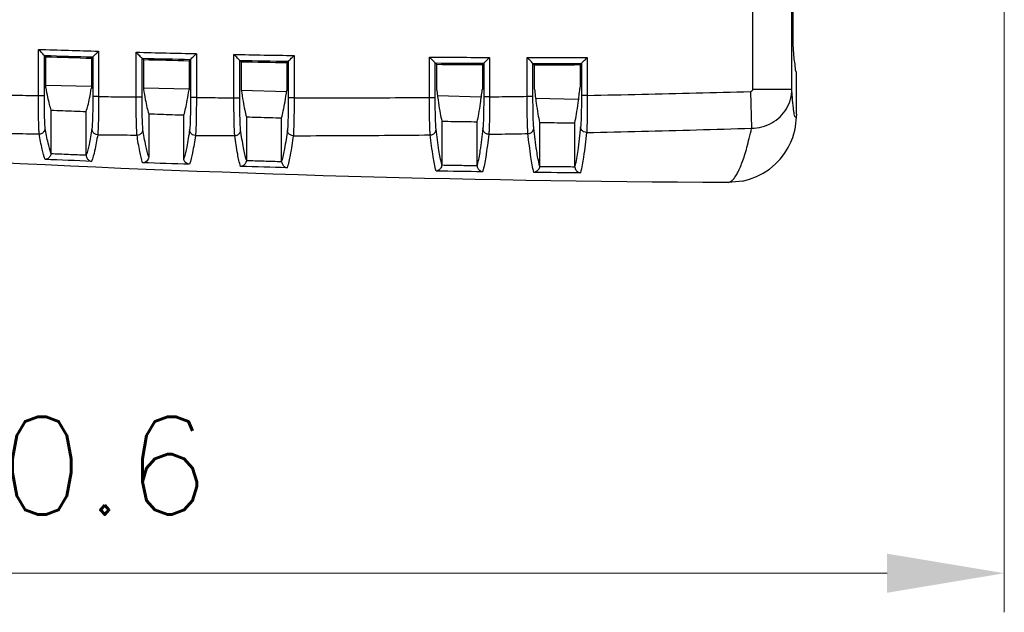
# Model space of a CAD drawing. Header units: millimetres. Extents: x 0 to 420, y 0 to 297.
# Tile 12 of 23: x 210 to 260, y 77 to 107. Entities that reach past the tile are written whole.
import ezdxf

# ---------------------------------------------------------------- set-up
doc = ezdxf.new("R2010")
doc.units = ezdxf.units.MM
doc.layers.get('Defpoints').update_dxf_attribs({"linetype": 'CONTINUOUS', "lineweight": 13})
doc.layers.add('Dimension', color=2, linetype='CONTINUOUS', lineweight=9)
doc.layers.add('Line', color=3, linetype='CONTINUOUS', lineweight=25)
doc.styles.get("Standard").update_dxf_attribs({"font": 'romans.shx'})
doc.dimstyles.new('yutana', dxfattribs={"dimtxt": 3.5, "dimasz": 3, "dimexe": 1, "dimexo": 0.6, "dimgap": 1.5, "dimtad": 1, "dimdec": 1, "dimzin": 0, "dimdsep": 46, "dimtxsty": 'Standard', "dimcen": 0, "dimadec": 0, "dimazin": 0, "dimtp": 0.01, "dimtm": 0.01, "dimtfac": 1, "dimtdec": 1, "dimtmove": 0, "dimatfit": 3, "dimfxl": 1, "dimtolj": 1, "dimtzin": 0, "dimlwd": 0, "dimlwe": 0, "dimarcsym": 0})

# ---------------------------------------------------------------- blocks, each defined once
blk = doc.blocks.new('*D4')
at = {"layer": 'Defpoints', "color": 0, "ltscale": 5}
for p in [(260.312, 118.53), (159.688, 100.6), (260.312, 78.527)]:
    blk.add_point(p, dxfattribs=at)
at = {"layer": 'Dimension', "color": 0, "lineweight": 0, "ltscale": 5}
for p, q in [((260.312, 117.33), (260.312, 76.527)), ((159.688, 99.4), (159.688, 76.527)), ((165.688, 78.527), (254.312, 78.527))]:
    blk.add_line(p, q, dxfattribs=at)
at = {"layer": 'Dimension', "color": 0, "ltscale": 5}
for points in [[(165.688, 79.527), (165.688, 77.527), (159.688, 78.527)], [(254.312, 79.527), (254.312, 77.527), (260.312, 78.527)]]:
    blk.add_solid(points, dxfattribs=at)
at = {"layer": 'Dimension', "color": 0, "ltscale": 5, "insert": (210, 84.027), "char_height": 5, "attachment_point": 5}
blk.add_mtext('\\A1;100.6', dxfattribs=at)

msp = doc.modelspace()

# ---------------------------------------------------------------- linework, layer by layer
at = {"layer": 'Line', "color": 7, "linetype": 'Continuous'}
for p, q in [((247.443, 103.29), (247.443, 193.71)), ((249.443, 103.29), (249.443, 193.71)), ((249.487, 191.13), (249.487, 105.87)), ((249.487, 106.838), (249.46, 106.838)), ((249.487, 106.394), (249.462, 106.394)), ((249.487, 105.87), (249.487, 105.663)), ((210.898, 102.957), (210.898, 105.321)), ((211.198, 105.012), (211.264, 104.943)), ((211.198, 102.957), (211.198, 105.012)), ((211.264, 104.943), (211.264, 103.357)), ((213.677, 104.937), (213.611, 104.872)), ((213.611, 104.872), (213.611, 103.317)), ((213.677, 104.937), (213.677, 102.91)), ((213.977, 105.228), (213.977, 102.91)), ((215.898, 102.886), (215.898, 105.176)), ((216.198, 104.869), (216.264, 104.8)), ((216.198, 102.886), (216.198, 104.869)), ((216.264, 104.8), (216.264, 103.28)), ((218.677, 104.809), (218.611, 104.744)), ((218.677, 104.809), (218.677, 102.858)), ((218.977, 105.102), (218.977, 102.858)), ((220.898, 102.847), (220.898, 105.062)), ((223.977, 105.007), (223.977, 102.839)), ((230.898, 102.864), (230.898, 104.927)), ((233.977, 104.91), (233.977, 102.895)), ((235.898, 102.92), (235.898, 104.905)), ((238.977, 104.907), (238.977, 102.97)), ((218.611, 104.744), (218.611, 103.255)), ((221.198, 104.757), (221.264, 104.689)), ((221.198, 102.847), (221.198, 104.757)), ((221.264, 104.689), (221.264, 103.236)), ((223.677, 104.712), (223.611, 104.647)), ((223.611, 104.647), (223.611, 103.226)), ((223.677, 104.712), (223.677, 102.839)), ((231.198, 102.864), (231.198, 104.625)), ((231.198, 104.625), (231.264, 104.558)), ((231.264, 104.558), (231.264, 103.241)), ((233.677, 104.611), (233.611, 104.545)), ((233.611, 104.545), (233.611, 103.261)), ((233.677, 104.611), (233.677, 102.895)), ((236.198, 102.92), (236.198, 104.605)), ((236.198, 104.605), (236.264, 104.538)), ((236.264, 104.538), (236.264, 103.292)), ((238.677, 104.607), (238.611, 104.54)), ((238.611, 104.54), (238.611, 103.788)), ((238.677, 104.607), (238.677, 102.97)), ((249.678, 104.183), (249.688, 104.186)), ((249.688, 102.002), (249.688, 104.186)), ((211.264, 103.357), (211.275, 103.357)), ((211.278, 103.494), (213.603, 103.433)), ((213.611, 103.317), (213.6, 103.317)), ((216.264, 103.28), (216.275, 103.28)), ((216.277, 103.362), (218.601, 103.3)), ((236.264, 103.292), (236.275, 103.292)), ((247.443, 103.29), (249.443, 103.29)), ((210.898, 102.957), (211.198, 102.957)), ((213.977, 102.91), (213.677, 102.91)), ((215.898, 102.886), (216.198, 102.886)), ((218.611, 103.255), (218.6, 103.256)), ((218.977, 102.858), (218.677, 102.858)), ((220.898, 102.847), (221.198, 102.847)), ((221.264, 103.236), (221.275, 103.236)), ((221.275, 103.229), (223.599, 103.167)), ((223.611, 103.226), (223.6, 103.226)), ((223.977, 102.839), (223.677, 102.839)), ((230.898, 102.864), (231.198, 102.864)), ((231.264, 103.241), (231.275, 103.242)), ((231.312, 102.962), (233.554, 102.902)), ((233.611, 103.261), (233.6, 103.261)), ((233.977, 102.895), (233.677, 102.895)), ((235.898, 102.92), (236.198, 102.92)), ((236.332, 102.828), (238.534, 102.77)), ((238.977, 102.97), (238.677, 102.97)), ((247.327, 103.167), (247.381, 101.29)), ((211.537, 102.216), (211.537, 100.015)), ((213.338, 99.919), (213.338, 102.144)), ((216.537, 102.027), (216.537, 99.823)), ((218.338, 99.742), (218.338, 101.967)), ((221.537, 101.869), (221.537, 99.662)), ((223.338, 99.596), (223.338, 101.82)), ((249.688, 102.002), (249.601, 101.226)), ((231.537, 101.648), (231.537, 99.432)), ((233.338, 99.395), (233.338, 101.621)), ((236.537, 101.585), (236.537, 99.363)), ((238.339, 101.57), (238.338, 101.558)), ((238.338, 99.341), (238.338, 101.558)), ((246.927, 98.585), (246.179, 98.508))]:
    msp.add_line(p, q, dxfattribs=at)
msp.add_lwpolyline([(246.927, 98.585), (247.279, 98.679), (247.633, 98.813), (247.974, 98.987), (248.299, 99.201), (248.594, 99.446), (248.851, 99.714), (249.071, 99.998), (249.255, 100.298), (249.393, 100.582), (249.485, 100.819), (249.546, 101.01), (249.589, 101.174), (249.601, 101.226)], dxfattribs=at)
for radius, start, end in [(812.21, 268.16484, 268.38217), (812.51, 268.18667, 268.361616), (812.577, 268.191525, 268.357044), (812.21, 268.517703, 268.734997), (812.51, 268.5394, 268.714316), (812.577, 268.544225, 268.709717), (812.21, 268.870511, 269.087776), (812.21, 269.57601, 269.793245), (812.21, 269.928729, 270.145961), (812.51, 268.892074, 269.066968), (812.577, 268.89687, 269.06234), (812.51, 269.59731, 269.772179), (812.577, 269.602047, 269.767493), (812.51, 269.949898, 270.124765), (812.577, 269.954606, 270.12005)]:
    msp.add_arc((236.908, 917.115), radius, start, end, dxfattribs=at)
for points in [[(249.46, 106.84), (249.46, 106.786), (249.46, 106.732), (249.46, 106.678)], [(249.46, 106.678), (249.46, 106.626), (249.46, 106.573), (249.461, 106.521)], [(249.472, 105.87), (249.492, 105.547), (249.512, 105.224), (249.543, 104.902)], [(249.543, 104.902), (249.548, 104.849), (249.554, 104.795), (249.56, 104.742)], [(246.179, 98.508), (218.571, 98.627), (190.934, 100.157), (163.481, 103.086)], [(213.616, 99.594), (212.822, 99.625), (212.028, 99.657), (211.234, 99.69)], [(218.628, 99.442), (217.827, 99.467), (217.027, 99.495), (216.227, 99.523)], [(223.62, 99.265), (222.826, 99.286), (222.032, 99.309), (221.238, 99.332)], [(233.624, 99.06), (232.83, 99.071), (232.036, 99.084), (231.242, 99.098)], [(238.626, 99.004), (237.832, 99.01), (237.038, 99.018), (236.244, 99.027)]]:
    msp.add_open_spline(points, degree=3, dxfattribs=at)
for points, knots in [([(249.461, 106.521), (249.461, 106.471), (249.462, 106.375), (249.463, 106.28), (249.463, 106.234)], [0, 0, 0, 0, 0.1493482, 0.2866046, 0.2866046, 0.2866046, 0.2866046]), ([(249.463, 106.234), (249.464, 106.194), (249.465, 106.119), (249.467, 106.017), (249.469, 105.936), (249.471, 105.89), (249.472, 105.87)], [0, 0, 0, 0, 0.121627, 0.2244925, 0.3059504, 0.3639096, 0.3639096, 0.3639096, 0.3639096]), ([(211.198, 105.012), (211.185, 105.024), (211.148, 105.063), (211.08, 105.133), (210.992, 105.223), (210.93, 105.288), (210.898, 105.321)], [0, 0, 0, 0, 0.0528832, 0.1607461, 0.2930098, 0.43092, 0.43092, 0.43092, 0.43092]), ([(213.677, 104.937), (213.689, 104.948), (213.726, 104.984), (213.794, 105.05), (213.882, 105.135), (213.945, 105.197), (213.977, 105.228)], [0, 0, 0, 0, 0.0498243, 0.1537393, 0.2827517, 0.4181076, 0.4181076, 0.4181076, 0.4181076]), ([(216.198, 104.869), (216.185, 104.881), (216.148, 104.919), (216.08, 104.989), (215.993, 105.079), (215.93, 105.143), (215.898, 105.176)], [0, 0, 0, 0, 0.0525544, 0.1599995, 0.2919192, 0.4295567, 0.4295567, 0.4295567, 0.4295567]), ([(218.677, 104.809), (218.689, 104.821), (218.726, 104.857), (218.794, 104.923), (218.882, 105.009), (218.945, 105.071), (218.977, 105.102)], [0, 0, 0, 0, 0.0501211, 0.1544255, 0.2837588, 0.4193644, 0.4193644, 0.4193644, 0.4193644]), ([(221.198, 104.757), (221.185, 104.769), (221.148, 104.807), (221.08, 104.876), (220.993, 104.966), (220.93, 105.03), (220.898, 105.062)], [0, 0, 0, 0, 0.0522294, 0.1592601, 0.2908387, 0.4282063, 0.4282063, 0.4282063, 0.4282063]), ([(223.677, 104.712), (223.689, 104.724), (223.726, 104.76), (223.794, 104.827), (223.882, 104.914), (223.945, 104.976), (223.977, 105.007)], [0, 0, 0, 0, 0.0504214, 0.1551182, 0.2847748, 0.4206326, 0.4206326, 0.4206326, 0.4206326]), ([(231.198, 104.625), (231.185, 104.637), (231.148, 104.674), (231.081, 104.743), (230.993, 104.831), (230.93, 104.894), (230.898, 104.927)], [0, 0, 0, 0, 0.0515908, 0.1578028, 0.2887073, 0.4255433, 0.4255433, 0.4255433, 0.4255433]), ([(233.677, 104.611), (233.689, 104.623), (233.726, 104.66), (233.794, 104.727), (233.882, 104.815), (233.945, 104.878), (233.977, 104.91)], [0, 0, 0, 0, 0.0510324, 0.1565235, 0.2868342, 0.4232039, 0.4232039, 0.4232039, 0.4232039]), ([(236.198, 104.605), (236.186, 104.617), (236.149, 104.654), (236.081, 104.722), (235.993, 104.81), (235.93, 104.873), (235.898, 104.905)], [0, 0, 0, 0, 0.0512771, 0.1570847, 0.2876561, 0.4242303, 0.4242303, 0.4242303, 0.4242303]), ([(238.677, 104.607), (238.689, 104.619), (238.726, 104.656), (238.794, 104.724), (238.882, 104.812), (238.945, 104.875), (238.977, 104.907)], [0, 0, 0, 0, 0.0513433, 0.1572362, 0.2878779, 0.4245074, 0.4245074, 0.4245074, 0.4245074]), ([(249.56, 104.742), (249.576, 104.608), (249.611, 104.495), (249.625, 104.161), (249.679, 104.181)], [0, 0, 0, 0, 0.4068519, 0.5771655, 0.5771655, 0.5771655, 0.5771655]), ([(238.611, 103.788), (238.611, 103.74), (238.61, 103.649), (238.608, 103.521), (238.605, 103.414), (238.602, 103.351), (238.6, 103.324)], [0, 0, 0, 0, 0.1426946, 0.2743247, 0.3833187, 0.4642824, 0.4642824, 0.4642824, 0.4642824]), ([(211.275, 103.357), (211.301, 103.199), (211.353, 102.914), (211.439, 102.532), (211.503, 102.31), (211.537, 102.216)], [0, 0, 0, 0, 0.480236, 0.870292, 1.17207, 1.17207, 1.17207, 1.17207]), ([(213.338, 102.144), (213.373, 102.241), (213.437, 102.468), (213.522, 102.86), (213.574, 103.154), (213.6, 103.317)], [0, 0, 0, 0, 0.307218, 0.707497, 1.203333, 1.203333, 1.203333, 1.203333]), ([(216.275, 103.28), (216.302, 103.106), (216.354, 102.792), (216.439, 102.374), (216.503, 102.131), (216.537, 102.027)], [0, 0, 0, 0, 0.52838, 0.954264, 1.281445, 1.281445, 1.281445, 1.281445]), ([(236.275, 103.292), (236.302, 103.054), (236.354, 102.625), (236.439, 102.055), (236.503, 101.725), (236.537, 101.584)], [0, 0, 0, 0, 0.720248, 1.294037, 1.729316, 1.729316, 1.729316, 1.729316]), ([(238.339, 101.57), (238.373, 101.715), (238.437, 102.055), (238.522, 102.64), (238.573, 103.079), (238.6, 103.324)], [0, 0, 0, 0, 0.446903, 1.036338, 1.773982, 1.773982, 1.773982, 1.773982]), ([(247.327, 103.167), (247.337, 103.167), (247.358, 103.17), (247.386, 103.183), (247.41, 103.204), (247.429, 103.229), (247.44, 103.258), (247.443, 103.279), (247.443, 103.29)], [0, 0, 0, 0, 0.030694, 0.0616388, 0.0928052, 0.1240612, 0.1552185, 0.1861165, 0.1861165, 0.1861165, 0.1861165]), ([(247.381, 101.29), (247.561, 101.29), (247.92, 101.336), (248.422, 101.537), (248.853, 101.857), (249.184, 102.275), (249.393, 102.764), (249.442, 103.115), (249.443, 103.29)], [0, 0, 0, 0, 0.538808, 1.073931, 1.604689, 2.131511, 2.655862, 3.180034, 3.180034, 3.180034, 3.180034]), ([(249.688, 102.002), (249.68, 101.965), (249.669, 101.924), (249.645, 101.834), (249.587, 101.872), (249.581, 101.959), (249.546, 102.095), (249.524, 102.299), (249.495, 102.568), (249.468, 102.906), (249.451, 103.154), (249.443, 103.29)], [0, 0, 0, 0, 0.111347, 0.165047, 0.195312, 0.27552, 0.416098, 0.620169, 0.889895, 1.227554, 1.635948, 1.635948, 1.635948, 1.635948]), ([(208.977, 102.992), (209.191, 102.988), (209.617, 102.98), (210.258, 102.968), (210.684, 102.961), (210.898, 102.957)], [0, 0, 0, 0, 0.640274, 1.280581, 1.920916, 1.920916, 1.920916, 1.920916]), ([(210.94, 100.999), (210.931, 101.06), (210.922, 101.226), (210.911, 101.533), (210.903, 101.945), (210.898, 102.432), (210.897, 102.777), (210.898, 102.957)], [0, 0, 0, 0, 0.184319, 0.49926, 0.921789, 1.420592, 1.958968, 1.958968, 1.958968, 1.958968]), ([(211.245, 101.292), (211.236, 101.344), (211.227, 101.486), (211.214, 101.747), (211.205, 102.097), (211.199, 102.511), (211.198, 102.805), (211.198, 102.957)], [0, 0, 0, 0, 0.15712, 0.425306, 0.784724, 1.208758, 1.665788, 1.665788, 1.665788, 1.665788]), ([(213.677, 102.91), (213.677, 102.759), (213.676, 102.467), (213.67, 102.057), (213.661, 101.708), (213.649, 101.446), (213.639, 101.304), (213.631, 101.251)], [0, 0, 0, 0, 0.453103, 0.873878, 1.231533, 1.500097, 1.659863, 1.659863, 1.659863, 1.659863]), ([(213.977, 102.91), (213.977, 102.732), (213.975, 102.389), (213.968, 101.906), (213.958, 101.495), (213.945, 101.188), (213.935, 101.02), (213.927, 100.958)], [0, 0, 0, 0, 0.533811, 1.028836, 1.449345, 1.764812, 1.952529, 1.952529, 1.952529, 1.952529]), ([(213.977, 102.91), (214.191, 102.907), (214.617, 102.901), (215.258, 102.893), (215.684, 102.889), (215.898, 102.886)], [0, 0, 0, 0, 0.640205, 1.28045, 1.92073, 1.92073, 1.92073, 1.92073]), ([(215.941, 100.937), (215.933, 101), (215.923, 101.169), (215.912, 101.478), (215.903, 101.887), (215.898, 102.368), (215.898, 102.709), (215.898, 102.886)], [0, 0, 0, 0, 0.190534, 0.506875, 0.926494, 1.419205, 1.949826, 1.949826, 1.949826, 1.949826]), ([(216.244, 101.23), (216.236, 101.283), (216.226, 101.427), (216.214, 101.689), (216.205, 102.038), (216.199, 102.446), (216.198, 102.736), (216.198, 102.886)], [0, 0, 0, 0, 0.162172, 0.431599, 0.788596, 1.207453, 1.657846, 1.657846, 1.657846, 1.657846]), ([(218.338, 101.967), (218.373, 102.073), (218.437, 102.323), (218.522, 102.753), (218.574, 103.076), (218.6, 103.256)], [0, 0, 0, 0, 0.33491, 0.77265, 1.316326, 1.316326, 1.316326, 1.316326]), ([(218.677, 102.858), (218.677, 102.71), (218.676, 102.422), (218.67, 102.016), (218.662, 101.67), (218.65, 101.407), (218.64, 101.262), (218.632, 101.207)], [0, 0, 0, 0, 0.446474, 0.862158, 1.2175, 1.487355, 1.652193, 1.652193, 1.652193, 1.652193]), ([(218.977, 102.858), (218.977, 102.683), (218.975, 102.345), (218.969, 101.867), (218.96, 101.459), (218.948, 101.15), (218.938, 100.98), (218.93, 100.916)], [0, 0, 0, 0, 0.52605, 1.015045, 1.432706, 1.74959, 1.943491, 1.943491, 1.943491, 1.943491]), ([(218.977, 102.858), (219.191, 102.857), (219.617, 102.854), (220.258, 102.85), (220.684, 102.848), (220.898, 102.847)], [0, 0, 0, 0, 0.64017, 1.280378, 1.92062, 1.92062, 1.92062, 1.92062]), ([(220.941, 100.908), (220.934, 100.973), (220.924, 101.144), (220.913, 101.454), (220.904, 101.861), (220.899, 102.336), (220.898, 102.673), (220.898, 102.847)], [0, 0, 0, 0, 0.196419, 0.513921, 0.930509, 1.417108, 1.94001, 1.94001, 1.94001, 1.94001]), ([(221.242, 101.199), (221.235, 101.254), (221.225, 101.4), (221.213, 101.663), (221.205, 102.01), (221.199, 102.413), (221.198, 102.699), (221.198, 102.847)], [0, 0, 0, 0, 0.166958, 0.437381, 0.791886, 1.205567, 1.64936, 1.64936, 1.64936, 1.64936]), ([(221.275, 103.236), (221.302, 103.046), (221.353, 102.703), (221.439, 102.247), (221.503, 101.982), (221.537, 101.869)], [0, 0, 0, 0, 0.575448, 1.037918, 1.391921, 1.391921, 1.391921, 1.391921]), ([(223.338, 101.82), (223.373, 101.936), (223.437, 102.209), (223.522, 102.678), (223.574, 103.03), (223.6, 103.226)], [0, 0, 0, 0, 0.362805, 0.838309, 1.430424, 1.430424, 1.430424, 1.430424]), ([(223.677, 102.839), (223.677, 102.692), (223.676, 102.409), (223.67, 102.008), (223.662, 101.663), (223.65, 101.399), (223.641, 101.252), (223.633, 101.196)], [0, 0, 0, 0, 0.439886, 0.850478, 1.203433, 1.474284, 1.643962, 1.643962, 1.643962, 1.643962]), ([(223.977, 102.839), (223.977, 102.666), (223.976, 102.332), (223.97, 101.86), (223.962, 101.455), (223.95, 101.145), (223.94, 100.972), (223.933, 100.906)], [0, 0, 0, 0, 0.518327, 1.001271, 1.415961, 1.734019, 1.933765, 1.933765, 1.933765, 1.933765]), ([(223.977, 102.839), (224.746, 102.838), (226.284, 102.839), (228.591, 102.848), (230.129, 102.858), (230.898, 102.864)], [0, 0, 0, 0, 2.306355, 4.613238, 6.920652, 6.920652, 6.920652, 6.920652]), ([(230.943, 100.947), (230.936, 101.015), (230.926, 101.191), (230.914, 101.502), (230.906, 101.904), (230.9, 102.368), (230.898, 102.695), (230.898, 102.864)], [0, 0, 0, 0, 0.207152, 0.526271, 0.93646, 1.410809, 1.918412, 1.918412, 1.918412, 1.918412]), ([(231.24, 101.234), (231.233, 101.292), (231.224, 101.441), (231.213, 101.707), (231.204, 102.048), (231.199, 102.443), (231.198, 102.721), (231.198, 102.864)], [0, 0, 0, 0, 0.175854, 0.447404, 0.79673, 1.200098, 1.630838, 1.630838, 1.630838, 1.630838]), ([(231.275, 103.242), (231.302, 103.019), (231.353, 102.62), (231.439, 102.088), (231.503, 101.78), (231.537, 101.648)], [0, 0, 0, 0, 0.671372, 1.207815, 1.615904, 1.615904, 1.615904, 1.615904]), ([(233.338, 101.621), (233.373, 101.757), (233.437, 102.074), (233.522, 102.621), (233.574, 103.032), (233.6, 103.261)], [0, 0, 0, 0, 0.419015, 0.970835, 1.661656, 1.661656, 1.661656, 1.661656]), ([(233.677, 102.895), (233.677, 102.753), (233.676, 102.477), (233.671, 102.085), (233.663, 101.745), (233.652, 101.479), (233.642, 101.329), (233.636, 101.27)], [0, 0, 0, 0, 0.426862, 0.827307, 1.17524, 1.447248, 1.625898, 1.625898, 1.625898, 1.625898]), ([(233.977, 102.895), (233.978, 102.727), (233.977, 102.403), (233.972, 101.942), (233.965, 101.542), (233.954, 101.23), (233.945, 101.053), (233.939, 100.983)], [0, 0, 0, 0, 0.503034, 0.973845, 1.382252, 1.701941, 1.91232, 1.91232, 1.91232, 1.91232]), ([(233.977, 102.895), (234.191, 102.897), (234.617, 102.903), (235.258, 102.911), (235.684, 102.917), (235.898, 102.92)], [0, 0, 0, 0, 0.640205, 1.280457, 1.920753, 1.920753, 1.920753, 1.920753]), ([(235.943, 101.014), (235.937, 101.085), (235.927, 101.262), (235.915, 101.574), (235.906, 101.972), (235.9, 102.431), (235.898, 102.753), (235.898, 102.92)], [0, 0, 0, 0, 0.212032, 0.531616, 0.938454, 1.406682, 1.906721, 1.906721, 1.906721, 1.906721]), ([(236.239, 101.3), (236.232, 101.36), (236.223, 101.51), (236.212, 101.776), (236.204, 102.115), (236.199, 102.504), (236.198, 102.779), (236.198, 102.92)], [0, 0, 0, 0, 0.179952, 0.451727, 0.798298, 1.196545, 1.620845, 1.620845, 1.620845, 1.620845]), ([(238.677, 102.97), (238.677, 102.83), (238.676, 102.558), (238.671, 102.171), (238.663, 101.834), (238.652, 101.567), (238.643, 101.416), (238.637, 101.355)], [0, 0, 0, 0, 0.420442, 0.815847, 1.161065, 1.433344, 1.616115, 1.616115, 1.616115, 1.616115]), ([(238.977, 102.97), (238.978, 102.805), (238.977, 102.485), (238.973, 102.03), (238.966, 101.633), (238.957, 101.32), (238.948, 101.142), (238.942, 101.07)], [0, 0, 0, 0, 0.495481, 0.96023, 1.36534, 1.685497, 1.900701, 1.900701, 1.900701, 1.900701]), ([(238.977, 102.97), (239.905, 102.987), (241.76, 103.024), (244.543, 103.09), (246.399, 103.14), (247.327, 103.167)], [0, 0, 0, 0, 2.783114, 5.567182, 8.352218, 8.352218, 8.352218, 8.352218]), ([(211.537, 102.216), (211.737, 102.207), (212.137, 102.191), (212.738, 102.167), (213.138, 102.152), (213.338, 102.144)], [0, 0, 0, 0, 0.601005, 1.202007, 1.803005, 1.803005, 1.803005, 1.803005]), ([(216.537, 102.027), (216.737, 102.02), (217.137, 102.006), (217.738, 101.986), (218.138, 101.973), (218.338, 101.967)], [0, 0, 0, 0, 0.60087, 1.201735, 1.802595, 1.802595, 1.802595, 1.802595]), ([(221.537, 101.869), (221.737, 101.864), (222.137, 101.853), (222.738, 101.836), (223.138, 101.826), (223.338, 101.82)], [0, 0, 0, 0, 0.600757, 1.201509, 1.802254, 1.802254, 1.802254, 1.802254]), ([(210.94, 100.999), (210.992, 100.998), (211.098, 101.025), (211.215, 101.137), (211.244, 101.241), (211.245, 101.292)], [0, 0, 0, 0, 0.156197, 0.3112805, 0.4646476, 0.4646476, 0.4646476, 0.4646476]), ([(211.537, 100.015), (211.475, 100.183), (211.366, 100.608), (211.287, 101.037), (211.245, 101.292)], [0, 0, 0, 0, 0.535156, 1.311246, 1.311246, 1.311246, 1.311246]), ([(231.537, 101.648), (231.737, 101.645), (232.137, 101.638), (232.738, 101.63), (233.138, 101.624), (233.338, 101.621)], [0, 0, 0, 0, 0.600602, 1.201196, 1.801783, 1.801783, 1.801783, 1.801783]), ([(233.636, 101.27), (233.593, 100.893), (233.513, 100.265), (233.403, 99.64), (233.338, 99.395)], [0, 0, 0, 0, 1.138341, 1.899022, 1.899022, 1.899022, 1.899022]), ([(233.939, 100.983), (233.887, 100.983), (233.782, 101.009), (233.666, 101.118), (233.636, 101.22), (233.636, 101.27)], [0, 0, 0, 0, 0.1552476, 0.3079875, 0.4573439, 0.4573439, 0.4573439, 0.4573439]), ([(235.943, 101.014), (235.994, 101.015), (236.096, 101.043), (236.209, 101.151), (236.238, 101.251), (236.239, 101.3)], [0, 0, 0, 0, 0.1527514, 0.302865, 0.4495637, 0.4495637, 0.4495637, 0.4495637]), ([(236.537, 99.363), (236.473, 99.617), (236.362, 100.262), (236.282, 100.91), (236.239, 101.3)], [0, 0, 0, 0, 0.783968, 1.960411, 1.960411, 1.960411, 1.960411]), ([(236.537, 101.585), (236.737, 101.582), (237.137, 101.576), (237.738, 101.567), (238.138, 101.561), (238.338, 101.558)], [0, 0, 0, 0, 0.600606, 1.201204, 1.801792, 1.801792, 1.801792, 1.801792]), ([(238.637, 101.355), (238.594, 100.95), (238.514, 100.276), (238.403, 99.605), (238.338, 99.341)], [0, 0, 0, 0, 1.221833, 2.036574, 2.036574, 2.036574, 2.036574]), ([(238.942, 101.07), (238.89, 101.07), (238.785, 101.096), (238.668, 101.203), (238.637, 101.305), (238.637, 101.355)], [0, 0, 0, 0, 0.1557319, 0.3085898, 0.4575969, 0.4575969, 0.4575969, 0.4575969]), ([(238.942, 101.07), (239.879, 101.089), (241.755, 101.131), (244.568, 101.205), (246.443, 101.26), (247.381, 101.29)], [0, 0, 0, 0, 2.813471, 5.627612, 8.442423, 8.442423, 8.442423, 8.442423]), ([(246.179, 98.508), (246.222, 98.516), (246.313, 98.554), (246.436, 98.658), (246.556, 98.81), (246.675, 99.011), (246.793, 99.261), (246.912, 99.562), (247.031, 99.916), (247.15, 100.324), (247.268, 100.788), (247.344, 101.116), (247.381, 101.29)], [0, 0, 0, 0, 0.131934, 0.288637, 0.479771, 0.710915, 0.986099, 1.308734, 1.681398, 2.105868, 2.583742, 3.116842, 3.116842, 3.116842, 3.116842]), ([(208.924, 101.033), (209.148, 101.029), (209.596, 101.021), (210.268, 101.01), (210.716, 101.002), (210.94, 100.999)], [0, 0, 0, 0, 0.67208, 1.344194, 2.016342, 2.016342, 2.016342, 2.016342]), ([(211.234, 99.69), (211.17, 99.859), (211.061, 100.295), (210.982, 100.735), (210.94, 100.999)], [0, 0, 0, 0, 0.542111, 1.342988, 1.342988, 1.342988, 1.342988]), ([(213.631, 101.251), (213.589, 100.984), (213.51, 100.536), (213.402, 100.093), (213.338, 99.919)], [0, 0, 0, 0, 0.811282, 1.364848, 1.364848, 1.364848, 1.364848]), ([(213.927, 100.958), (213.882, 100.682), (213.799, 100.223), (213.684, 99.768), (213.616, 99.594)], [0, 0, 0, 0, 0.838849, 1.400963, 1.400963, 1.400963, 1.400963]), ([(213.927, 100.958), (213.876, 100.959), (213.773, 100.988), (213.66, 101.099), (213.631, 101.201), (213.631, 101.251)], [0, 0, 0, 0, 0.1532353, 0.3052071, 0.4553631, 0.4553631, 0.4553631, 0.4553631]), ([(213.927, 100.958), (214.151, 100.956), (214.598, 100.951), (215.269, 100.944), (215.717, 100.939), (215.941, 100.937)], [0, 0, 0, 0, 0.671227, 1.342502, 2.013826, 2.013826, 2.013826, 2.013826]), ([(215.941, 100.937), (215.992, 100.937), (216.098, 100.964), (216.214, 101.075), (216.243, 101.179), (216.244, 101.23)], [0, 0, 0, 0, 0.1555104, 0.3096459, 0.4617606, 0.4617606, 0.4617606, 0.4617606]), ([(216.227, 99.523), (216.165, 99.708), (216.059, 100.179), (215.982, 100.654), (215.941, 100.937)], [0, 0, 0, 0, 0.585228, 1.444311, 1.444311, 1.444311, 1.444311]), ([(216.537, 99.823), (216.474, 100.007), (216.365, 100.475), (216.286, 100.948), (216.244, 101.23)], [0, 0, 0, 0, 0.583166, 1.43772, 1.43772, 1.43772, 1.43772]), ([(218.632, 101.207), (218.59, 100.913), (218.511, 100.421), (218.402, 99.933), (218.338, 99.742)], [0, 0, 0, 0, 0.891653, 1.495819, 1.495819, 1.495819, 1.495819]), ([(218.93, 100.916), (218.886, 100.62), (218.805, 100.125), (218.693, 99.634), (218.628, 99.442)], [0, 0, 0, 0, 0.898271, 1.506272, 1.506272, 1.506272, 1.506272]), ([(218.93, 100.916), (218.879, 100.917), (218.775, 100.945), (218.662, 101.055), (218.633, 101.157), (218.632, 101.207)], [0, 0, 0, 0, 0.1537488, 0.3059583, 0.4560059, 0.4560059, 0.4560059, 0.4560059]), ([(218.93, 100.916), (219.153, 100.915), (219.6, 100.913), (220.271, 100.91), (220.718, 100.909), (220.941, 100.908)], [0, 0, 0, 0, 0.670435, 1.340906, 2.011412, 2.011412, 2.011412, 2.011412]), ([(220.941, 100.908), (220.993, 100.908), (221.097, 100.936), (221.212, 101.046), (221.242, 101.149), (221.242, 101.199)], [0, 0, 0, 0, 0.1548215, 0.3079834, 0.4588014, 0.4588014, 0.4588014, 0.4588014]), ([(221.238, 99.332), (221.173, 99.535), (221.063, 100.061), (220.984, 100.589), (220.941, 100.908)], [0, 0, 0, 0, 0.640514, 1.604923, 1.604923, 1.604923, 1.604923]), ([(221.537, 99.662), (221.474, 99.863), (221.364, 100.375), (221.285, 100.891), (221.242, 101.199)], [0, 0, 0, 0, 0.632157, 1.565967, 1.565967, 1.565967, 1.565967]), ([(223.633, 101.196), (223.591, 100.875), (223.512, 100.338), (223.402, 99.805), (223.338, 99.596)], [0, 0, 0, 0, 0.972651, 1.628569, 1.628569, 1.628569, 1.628569]), ([(223.933, 100.906), (223.888, 100.574), (223.804, 100.023), (223.688, 99.476), (223.62, 99.265)], [0, 0, 0, 0, 1.005913, 1.671758, 1.671758, 1.671758, 1.671758]), ([(223.933, 100.906), (223.881, 100.907), (223.778, 100.934), (223.663, 101.044), (223.634, 101.146), (223.633, 101.196)], [0, 0, 0, 0, 0.1542557, 0.3066722, 0.4565501, 0.4565501, 0.4565501, 0.4565501]), ([(223.933, 100.906), (224.712, 100.907), (226.269, 100.911), (228.606, 100.925), (230.164, 100.939), (230.943, 100.947)], [0, 0, 0, 0, 2.33619, 4.672828, 7.009912, 7.009912, 7.009912, 7.009912]), ([(230.943, 100.947), (230.994, 100.947), (231.097, 100.975), (231.21, 101.084), (231.24, 101.185), (231.24, 101.234)], [0, 0, 0, 0, 0.1534408, 0.3045894, 0.4526955, 0.4526955, 0.4526955, 0.4526955]), ([(231.242, 99.098), (231.176, 99.336), (231.065, 99.953), (230.985, 100.572), (230.943, 100.947)], [0, 0, 0, 0, 0.742993, 1.873982, 1.873982, 1.873982, 1.873982]), ([(231.537, 99.432), (231.473, 99.668), (231.363, 100.268), (231.283, 100.872), (231.24, 101.234)], [0, 0, 0, 0, 0.733022, 1.827388, 1.827388, 1.827388, 1.827388]), ([(233.939, 100.983), (233.893, 100.593), (233.809, 99.949), (233.693, 99.308), (233.624, 99.06)], [0, 0, 0, 0, 1.177644, 1.949817, 1.949817, 1.949817, 1.949817]), ([(233.939, 100.983), (234.161, 100.986), (234.607, 100.993), (235.275, 101.003), (235.721, 101.01), (235.943, 101.014)], [0, 0, 0, 0, 0.668233, 1.3365, 2.004803, 2.004803, 2.004803, 2.004803]), ([(236.244, 99.027), (236.177, 99.283), (236.066, 99.946), (235.986, 100.611), (235.943, 101.014)], [0, 0, 0, 0, 0.794781, 2.010944, 2.010944, 2.010944, 2.010944]), ([(238.942, 101.07), (238.896, 100.651), (238.812, 99.96), (238.695, 99.271), (238.626, 99.004)], [0, 0, 0, 0, 1.264193, 2.091313, 2.091313, 2.091313, 2.091313]), ([(211.534, 99.977), (211.527, 99.92), (211.483, 99.817), (211.367, 99.718), (211.277, 99.692), (211.234, 99.69)], [0, 0, 0, 0, 0.1725164, 0.3177261, 0.4447855, 0.4447855, 0.4447855, 0.4447855]), ([(211.537, 100.015), (211.537, 100.011), (211.537, 100.002), (211.536, 99.989), (211.535, 99.981), (211.534, 99.977)], [0, 0, 0, 0, 0.0129376, 0.02587069, 0.03879636, 0.03879636, 0.03879636, 0.03879636]), ([(213.339, 99.903), (213.038, 99.915), (212.437, 99.939), (211.835, 99.964), (211.534, 99.977)], [0, 0, 0, 0, 0.901964, 1.805967, 1.805967, 1.805967, 1.805967]), ([(213.339, 99.903), (213.339, 99.905), (213.338, 99.909), (213.338, 99.914), (213.338, 99.917), (213.338, 99.919)], [0, 0, 0, 0, 0.00524351, 0.01049068, 0.01573857, 0.01573857, 0.01573857, 0.01573857]), ([(213.339, 99.903), (213.342, 99.846), (213.377, 99.74), (213.486, 99.632), (213.574, 99.599), (213.616, 99.594)], [0, 0, 0, 0, 0.1725829, 0.3181848, 0.4458187, 0.4458187, 0.4458187, 0.4458187]), ([(216.537, 99.823), (216.537, 99.783), (216.52, 99.702), (216.451, 99.601), (216.347, 99.535), (216.266, 99.521), (216.227, 99.523)], [0, 0, 0, 0, 0.1197524, 0.2404952, 0.3601718, 0.478328, 0.478328, 0.478328, 0.478328]), ([(218.628, 99.442), (218.59, 99.443), (218.514, 99.46), (218.418, 99.527), (218.353, 99.626), (218.338, 99.704), (218.338, 99.742)], [0, 0, 0, 0, 0.1131943, 0.2278197, 0.3436681, 0.4584973, 0.4584973, 0.4584973, 0.4584973]), ([(221.534, 99.622), (221.526, 99.565), (221.483, 99.463), (221.37, 99.363), (221.28, 99.336), (221.238, 99.332)], [0, 0, 0, 0, 0.1711335, 0.3158996, 0.4424858, 0.4424858, 0.4424858, 0.4424858]), ([(221.537, 99.662), (221.537, 99.658), (221.537, 99.649), (221.536, 99.635), (221.535, 99.626), (221.534, 99.622)], [0, 0, 0, 0, 0.01341113, 0.02681636, 0.04021813, 0.04021813, 0.04021813, 0.04021813]), ([(223.339, 99.571), (223.039, 99.579), (222.437, 99.596), (221.835, 99.613), (221.534, 99.622)], [0, 0, 0, 0, 0.90216, 1.805962, 1.805962, 1.805962, 1.805962]), ([(223.339, 99.571), (223.339, 99.574), (223.339, 99.579), (223.338, 99.587), (223.338, 99.593), (223.338, 99.596)], [0, 0, 0, 0, 0.00818414, 0.01636752, 0.02455305, 0.02455305, 0.02455305, 0.02455305]), ([(223.339, 99.571), (223.344, 99.514), (223.382, 99.41), (223.49, 99.304), (223.578, 99.271), (223.62, 99.265)], [0, 0, 0, 0, 0.171124, 0.3161845, 0.4432174, 0.4432174, 0.4432174, 0.4432174]), ([(231.534, 99.391), (231.526, 99.334), (231.483, 99.233), (231.372, 99.133), (231.284, 99.102), (231.242, 99.098)], [0, 0, 0, 0, 0.1697676, 0.3140882, 0.4402423, 0.4402423, 0.4402423, 0.4402423]), ([(231.537, 99.432), (231.537, 99.427), (231.536, 99.418), (231.536, 99.404), (231.534, 99.395), (231.534, 99.391)], [0, 0, 0, 0, 0.01388907, 0.02777063, 0.0416501, 0.0416501, 0.0416501, 0.0416501]), ([(233.34, 99.362), (233.039, 99.366), (232.437, 99.376), (231.835, 99.385), (231.534, 99.391)], [0, 0, 0, 0, 0.902745, 1.806487, 1.806487, 1.806487, 1.806487]), ([(233.34, 99.362), (233.34, 99.366), (233.339, 99.373), (233.338, 99.384), (233.338, 99.391), (233.338, 99.395)], [0, 0, 0, 0, 0.01112409, 0.0222479, 0.03337656, 0.03337656, 0.03337656, 0.03337656]), ([(233.34, 99.362), (233.346, 99.306), (233.386, 99.203), (233.495, 99.099), (233.582, 99.066), (233.624, 99.06)], [0, 0, 0, 0, 0.1696389, 0.3141011, 0.4404965, 0.4404965, 0.4404965, 0.4404965]), ([(236.534, 99.321), (236.526, 99.265), (236.483, 99.164), (236.373, 99.063), (236.285, 99.032), (236.244, 99.027)], [0, 0, 0, 0, 0.1690908, 0.3131886, 0.4391386, 0.4391386, 0.4391386, 0.4391386]), ([(236.537, 99.363), (236.537, 99.359), (236.536, 99.349), (236.536, 99.335), (236.534, 99.326), (236.534, 99.321)], [0, 0, 0, 0, 0.01413027, 0.02825214, 0.04237003, 0.04237003, 0.04237003, 0.04237003]), ([(238.341, 99.304), (238.04, 99.306), (237.437, 99.312), (236.835, 99.318), (236.534, 99.321)], [0, 0, 0, 0, 0.903183, 1.806946, 1.806946, 1.806946, 1.806946]), ([(238.341, 99.304), (238.34, 99.308), (238.339, 99.316), (238.338, 99.329), (238.338, 99.337), (238.338, 99.341)], [0, 0, 0, 0, 0.01259312, 0.02518932, 0.03779232, 0.03779232, 0.03779232, 0.03779232]), ([(238.341, 99.304), (238.348, 99.248), (238.388, 99.146), (238.497, 99.043), (238.584, 99.01), (238.626, 99.004)], [0, 0, 0, 0, 0.1688876, 0.3130301, 0.4390919, 0.4390919, 0.4390919, 0.4390919])]:
    msp.add_open_spline(points, degree=3, knots=knots, dxfattribs=at)

# ---------------------------------------------------------------- dimensions: what is measured, and where the dimension line sits
at = {"layer": 'Dimension', "color": 7}
dim = msp.add_linear_dim(base=(260.312, 78.527), p1=(159.688, 100.6), p2=(260.312, 118.53), dimstyle='yutana', override={"dimscale": 2, "dimtxt": 2.5, "dimasz": 3}, dxfattribs=at)
dim.commit()
dim.dimension.update_dxf_attribs({"geometry": '*D4', "text_midpoint": (210, 84.027)})

doc.saveas('drawing.dxf')
